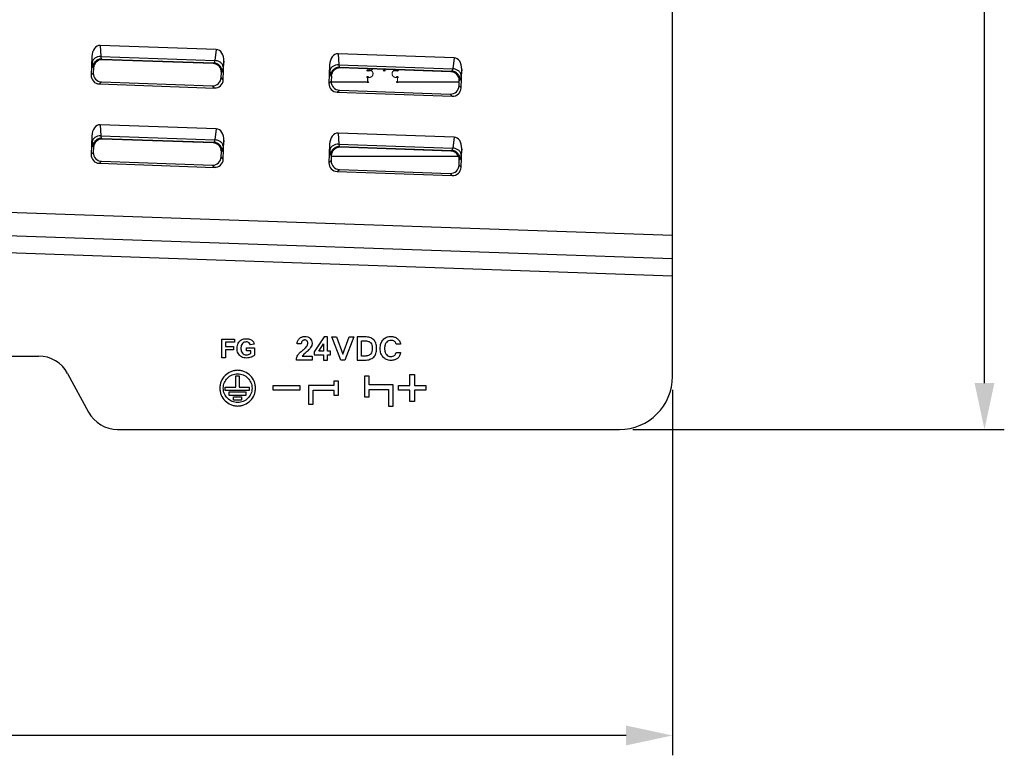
# Model space of a CAD drawing. Header units: millimetres. Extents: x 0 to 594, y 0 to 420.
# Tile 13 of 31: x 380 to 454, y 116 to 172. Entities that reach past the tile are written whole.
import ezdxf

# ---------------------------------------------------------------- set-up
doc = ezdxf.new("R2010")
doc.units = ezdxf.units.MM
doc.header["$LTSCALE"] = 46.2
doc.header["$PDMODE"] = 3
doc.header["$PDSIZE"] = 8
doc.layers.get('0').update_dxf_attribs({"linetype": 'CONTINUOUS'})
doc.layers.get('Defpoints').update_dxf_attribs({"linetype": 'CONTINUOUS'})
for name, color, linetype in [('2D-OUT_MSR-B2MWA-EX-DIM', 7, 'CONTINUOUS'), ('PCB-TOPRP1000D_V100-SHAPE', 7, 'CONTINUOUS'), ('RP_TOP_CASE-SHAPE', 7, 'CONTINUOUS')]:
    doc.layers.add(name, color=color, linetype=linetype)
doc.styles.get("Standard").update_dxf_attribs({"font": 'gothic.ttf'})
doc.dimstyles.new('DIMSTYLE_1', dxfattribs={"dimtxt": 3.5, "dimasz": 3.5, "dimexe": 1.5, "dimexo": 1, "dimgap": 0.875, "dimtad": 1, "dimdec": 1, "dimdsep": 46, "dimtxsty": 'STANDARD', "dimblk": '_FILLED', "dimblk1": '_FILLED', "dimblk2": '_FILLED', "dimcen": 0.09, "dimadec": 5, "dimazin": 2, "dimtp": 0.5, "dimtm": 0.5, "dimtfac": 1, "dimtdec": 1, "dimtofl": 0, "dimtmove": 0, "dimatfit": 3, "dimldrblk": '_FILLED', "dimfxl": 1, "dimtolj": 1, "dimarcsym": 0})
doc.dimstyles.new('DIMSTYLE_2', dxfattribs={"dimtxt": 3.5, "dimasz": 3.5, "dimexe": 1.5, "dimexo": 1, "dimgap": 0.875, "dimtad": 1, "dimdec": 1, "dimdsep": 46, "dimtxsty": 'STANDARD', "dimblk": '_FILLED', "dimblk1": '_FILLED', "dimblk2": '_FILLED', "dimcen": 0.09, "dimadec": 5, "dimazin": 2, "dimtp": 0.3, "dimtm": 0.3, "dimtfac": 1, "dimtdec": 1, "dimtofl": 0, "dimtmove": 0, "dimatfit": 3, "dimldrblk": '_FILLED', "dimfxl": 1, "dimtolj": 1, "dimarcsym": 0})

# ---------------------------------------------------------------- blocks, each defined once
blk = doc.blocks.new('_FILLED')
at = {"color": 0, "linetype": 'ByBlock'}
blk.add_solid([(0, 0), (-1, 0.214), (-1, -0.214)], dxfattribs=at)
blk = doc.blocks.new('*D12')
at = {"layer": '2D-OUT_MSR-B2MWA-EX-DIM', "color": 0, "linetype": 'Continuous', "lineweight": -2}
for p, q in [((429.896, 272.025), (453.997, 272.025)), ((452.497, 144.275), (452.497, 268.525)), ((425.896, 140.775), (453.997, 140.775))]:
    blk.add_line(p, q, dxfattribs=at)
at = {"layer": 'Defpoints', "color": 0, "linetype": 'Continuous'}
for p in [(428.896, 272.025), (452.497, 272.025), (424.896, 140.775)]:
    blk.add_point(p, dxfattribs=at)
at = {"layer": '2D-OUT_MSR-B2MWA-EX-DIM', "color": 0, "linetype": 'Continuous', "lineweight": -2, "xscale": 3.5, "yscale": 3.5, "zscale": 3.5}
for p, rotation in [((452.497, 272.025), 90), ((452.497, 140.775), 270)]:
    blk.add_blockref('_FILLED', p, dxfattribs=dict(at, rotation=rotation))
at = {"layer": '2D-OUT_MSR-B2MWA-EX-DIM', "color": 0, "linetype": 'Continuous', "insert": (446.955, 207.391), "char_height": 3.5, "attachment_point": 2, "rotation": 90, "line_spacing_factor": 0.9}
blk.add_mtext('\\A1;131.3', dxfattribs=at)
blk = doc.blocks.new('*D13')
at = {"layer": '2D-OUT_MSR-B2MWA-EX-DIM', "color": 0, "linetype": 'Continuous', "lineweight": -2}
for p, q in [((299.996, 153.325), (299.996, 116.128)), ((428.896, 143.775), (428.896, 116.128)), ((425.396, 117.628), (303.496, 117.628))]:
    blk.add_line(p, q, dxfattribs=at)
at = {"layer": 'Defpoints', "color": 0, "linetype": 'Continuous'}
for p in [(299.996, 154.325), (428.896, 144.775), (299.996, 117.628)]:
    blk.add_point(p, dxfattribs=at)
at = {"layer": '2D-OUT_MSR-B2MWA-EX-DIM', "color": 0, "linetype": 'Continuous', "lineweight": -2, "xscale": 3.5, "yscale": 3.5, "zscale": 3.5, "rotation": 180}
blk.add_blockref('_FILLED', (299.996, 117.628), dxfattribs=at)
at = {"layer": '2D-OUT_MSR-B2MWA-EX-DIM', "color": 0, "linetype": 'Continuous', "lineweight": -2, "xscale": 3.5, "yscale": 3.5, "zscale": 3.5}
blk.add_blockref('_FILLED', (428.896, 117.628), dxfattribs=at)
at = {"layer": '2D-OUT_MSR-B2MWA-EX-DIM', "color": 0, "linetype": 'Continuous', "insert": (368.395, 123.17), "char_height": 3.5, "attachment_point": 2, "line_spacing_factor": 0.9}
blk.add_mtext('\\A1;128.9', dxfattribs=at)

msp = doc.modelspace()

# ---------------------------------------------------------------- linework, layer by layer
at = {"layer": 'PCB-TOPRP1000D_V100-SHAPE', "color": 7, "linetype": 'Continuous', "const_width": 0.084}
for points in [[(405.846, 167.925, 0.384304), (406.206, 168.025)], [(405.846, 167.425, 1.615982), (405.846, 167.925)], [(408.096, 167.925, 1.615982), (408.096, 167.425)], [(407.781, 167.97, 0.312264), (408.096, 167.925)]]:
    msp.add_lwpolyline(points, format="xyb", dxfattribs=at)
for points in [[(407.096, 167.925), (407.096, 167.994)], [(405.846, 167.05), (403.084, 167.05)], [(405.846, 167.425), (405.846, 167.05)], [(408.096, 167.425), (408.096, 167.05)], [(408.096, 167.05), (412.771, 167.05)], [(412.72, 161.425), (403.097, 161.425)]]:
    msp.add_lwpolyline(points, dxfattribs=at)
at = {"layer": 'PCB-TOPRP1000D_V100-SHAPE', "color": 7, "linetype": 'Continuous'}
for centre in [(405.846, 167.925), (407.096, 167.925), (408.096, 167.925), (405.846, 167.425), (405.846, 167.05), (408.096, 167.425), (408.096, 167.05)]:
    msp.add_circle(centre, 0.05, dxfattribs=at)
at = {"layer": 'RP_TOP_CASE-SHAPE', "color": 7, "linetype": 'Continuous'}
for p, q in [((428.896, 144.775), (428.896, 173.156)), ((394.39, 169.506), (385.62, 169.812)), ((385.62, 169.812), (385.664, 168.977)), ((394.39, 169.506), (394.288, 168.676)), ((412.38, 168.883), (403.609, 169.189)), ((403.609, 169.189), (403.653, 168.355)), ((384.978, 168.971), (384.929, 167.57)), ((384.978, 168.971), (385.001, 168.541)), ((385.664, 168.977), (394.288, 168.676)), ((385.728, 168.787), (394.211, 168.491)), ((385.728, 168.787), (385.778, 168.733)), ((394.157, 168.441), (385.778, 168.733)), ((394.211, 168.491), (394.157, 168.441)), ((394.972, 168.622), (394.92, 168.194)), ((394.923, 167.221), (394.972, 168.622)), ((402.967, 168.349), (402.919, 166.947)), ((402.967, 168.349), (402.99, 167.918)), ((403.653, 168.355), (412.278, 168.053)), ((412.38, 168.883), (412.278, 168.053)), ((384.929, 167.57), (385.095, 167.724)), ((385.058, 168.163), (385.108, 168.109)), ((385.108, 168.109), (385.095, 167.724)), ((394.769, 167.386), (394.782, 167.771)), ((394.836, 167.821), (394.782, 167.771)), ((403.717, 168.164), (412.201, 167.868)), ((403.717, 168.164), (403.767, 168.11)), ((412.147, 167.818), (403.767, 168.11)), ((412.201, 167.868), (412.147, 167.818)), ((412.961, 168), (412.909, 167.572)), ((412.912, 166.598), (412.961, 168)), ((385.554, 166.9), (385.719, 167.055)), ((385.554, 166.9), (394.253, 166.596)), ((385.719, 167.055), (394.099, 166.762)), ((394.923, 167.221), (394.769, 167.386)), ((402.919, 166.947), (403.084, 167.102)), ((403.047, 167.54), (403.098, 167.486)), ((403.098, 167.486), (403.084, 167.102)), ((412.758, 166.764), (412.771, 167.148)), ((412.825, 167.198), (412.771, 167.148)), ((394.253, 166.596), (394.099, 166.762)), ((403.543, 166.277), (403.709, 166.432)), ((403.543, 166.277), (412.243, 165.974)), ((403.709, 166.432), (412.088, 166.139)), ((412.243, 165.974), (412.088, 166.139)), ((412.912, 166.598), (412.758, 166.764)), ((394.39, 163.506), (385.62, 163.812)), ((385.62, 163.812), (385.664, 162.977)), ((394.39, 163.506), (394.288, 162.676)), ((412.38, 162.883), (403.609, 163.189)), ((403.609, 163.189), (403.653, 162.355)), ((384.978, 162.971), (384.929, 161.57)), ((384.978, 162.971), (385.001, 162.541)), ((385.664, 162.977), (394.288, 162.676)), ((385.728, 162.787), (394.211, 162.491)), ((385.728, 162.787), (385.777, 162.734)), ((394.158, 162.441), (385.777, 162.734)), ((394.211, 162.491), (394.158, 162.441)), ((394.972, 162.622), (394.92, 162.194)), ((394.923, 161.221), (394.972, 162.622)), ((402.967, 162.349), (402.919, 160.947)), ((402.967, 162.349), (402.99, 161.918)), ((403.653, 162.355), (412.278, 162.053)), ((412.38, 162.883), (412.278, 162.053)), ((384.929, 161.57), (385.094, 161.723)), ((385.058, 162.163), (385.108, 162.11)), ((385.108, 162.11), (385.094, 161.723)), ((394.77, 161.386), (394.783, 161.772)), ((394.836, 161.821), (394.783, 161.772)), ((403.717, 162.164), (412.201, 161.868)), ((403.717, 162.164), (403.767, 162.111)), ((412.148, 161.819), (403.767, 162.111)), ((412.201, 161.868), (412.148, 161.819)), ((412.961, 162), (412.909, 161.572)), ((412.912, 160.598), (412.961, 162)), ((385.554, 160.9), (385.718, 161.054)), ((385.554, 160.9), (394.253, 160.596)), ((385.718, 161.054), (394.1, 160.761)), ((394.923, 161.221), (394.77, 161.386)), ((402.919, 160.947), (403.083, 161.101)), ((403.047, 161.54), (403.097, 161.487)), ((403.097, 161.487), (403.083, 161.101)), ((412.759, 160.763), (412.772, 161.149)), ((412.825, 161.198), (412.772, 161.149)), ((394.253, 160.596), (394.1, 160.761)), ((403.543, 160.277), (403.708, 160.431)), ((403.543, 160.277), (412.243, 159.974)), ((403.708, 160.431), (412.089, 160.138)), ((412.243, 159.974), (412.089, 160.138)), ((412.912, 160.598), (412.759, 160.763)), ((428.896, 155.429), (336.9, 158.614)), ((428.896, 153.685), (336.839, 156.871)), ((428.896, 152.376), (336.794, 155.565)), ((394.81, 147.612), (395.779, 147.612)), ((394.81, 146.198), (394.81, 147.612)), ((395.779, 147.612), (395.779, 147.373)), ((402.567, 147.789), (401.809, 146.655)), ((402.813, 147.789), (402.567, 147.789)), ((402.813, 146.691), (402.813, 147.789)), ((403.136, 147.776), (403.487, 147.776)), ((403.818, 146.021), (403.136, 147.776)), ((403.487, 147.776), (403.968, 146.466)), ((403.968, 146.466), (404.454, 147.776)), ((404.803, 147.776), (404.12, 146.021)), ((404.454, 147.776), (404.803, 147.776)), ((405.627, 147.776), (405.049, 147.776)), ((405.049, 147.776), (405.049, 146.021)), ((405.378, 147.474), (405.626, 147.474)), ((405.378, 146.323), (405.378, 147.474)), ((395.779, 147.373), (395.095, 147.373)), ((395.095, 147.373), (395.095, 147.038)), ((395.095, 147.038), (395.686, 147.038)), ((395.686, 146.799), (395.095, 146.799)), ((395.095, 146.799), (395.095, 146.198)), ((395.686, 147.038), (395.686, 146.799)), ((396.673, 146.956), (397.288, 146.956)), ((396.673, 146.718), (396.673, 146.956)), ((397, 146.718), (396.673, 146.718)), ((397.27, 147.22), (396.986, 147.167)), ((397, 146.538), (397, 146.718)), ((397.288, 146.956), (397.288, 146.393)), ((400.824, 147.236), (400.502, 147.236)), ((402.154, 146.691), (402.499, 147.236)), ((402.499, 147.236), (402.499, 146.691)), ((408.336, 147.224), (408.002, 147.224)), ((307.996, 146.325), (380.955, 146.325)), ((395.095, 146.198), (394.81, 146.198)), ((401.643, 146.021), (400.468, 146.021)), ((400.899, 146.315), (401.643, 146.315)), ((401.643, 146.315), (401.643, 146.021)), ((401.809, 146.655), (401.809, 146.406)), ((401.809, 146.406), (402.499, 146.406)), ((402.499, 146.691), (402.154, 146.691)), ((402.499, 146.406), (402.499, 146.021)), ((402.499, 146.021), (402.813, 146.021)), ((403.031, 146.691), (402.813, 146.691)), ((402.813, 146.406), (403.031, 146.406)), ((402.813, 146.021), (402.813, 146.406)), ((403.031, 146.406), (403.031, 146.691)), ((404.12, 146.021), (403.818, 146.021)), ((405.049, 146.021), (405.627, 146.021)), ((405.626, 146.323), (405.378, 146.323)), ((408.004, 146.603), (408.34, 146.603)), ((383.155, 145.014), (384.737, 142.086)), ((395.873, 144.827), (396.137, 144.827)), ((395.873, 143.981), (395.873, 144.827)), ((396.137, 144.827), (396.137, 143.981)), ((405.951, 144.803), (405.6, 144.803)), ((405.6, 144.803), (405.6, 143.25)), ((405.951, 144.138), (405.951, 144.803)), ((409.037, 144.931), (409.389, 144.931)), ((409.037, 144.103), (409.037, 144.931)), ((409.389, 144.931), (409.389, 144.103)), ((395.079, 143.981), (395.873, 143.981)), ((395.079, 143.717), (395.079, 143.981)), ((396.137, 143.981), (396.885, 143.981)), ((396.885, 143.981), (396.885, 143.717)), ((398.708, 144.084), (400.705, 144.084)), ((398.708, 143.732), (398.708, 144.084)), ((400.705, 143.732), (398.708, 143.732)), ((400.705, 144.084), (400.705, 143.732)), ((403.288, 144.085), (401.379, 144.085)), ((401.379, 144.085), (401.379, 142.681)), ((401.731, 143.734), (403.288, 143.734)), ((401.731, 142.681), (401.731, 143.734)), ((403.639, 144.422), (403.288, 144.422)), ((403.288, 144.422), (403.288, 144.085)), ((403.288, 143.734), (403.288, 143.359)), ((403.639, 143.359), (403.639, 144.422)), ((407.768, 144.138), (405.951, 144.138)), ((405.951, 143.786), (407.417, 143.786)), ((405.951, 143.25), (405.951, 143.786)), ((407.417, 143.786), (407.417, 142.544)), ((407.768, 142.544), (407.768, 144.138)), ((408.17, 144.103), (409.037, 144.103)), ((408.17, 143.751), (408.17, 144.103)), ((409.037, 143.751), (408.17, 143.751)), ((409.037, 142.885), (409.037, 143.751)), ((409.389, 144.103), (410.257, 144.103)), ((410.257, 143.751), (409.389, 143.751)), ((409.389, 143.751), (409.389, 142.885)), ((410.257, 144.103), (410.257, 143.751)), ((396.885, 143.717), (395.079, 143.717)), ((395.381, 143.615), (396.62, 143.615)), ((395.381, 143.351), (395.381, 143.615)), ((396.62, 143.351), (395.381, 143.351)), ((395.705, 143.245), (396.297, 143.245)), ((395.705, 142.981), (395.705, 143.245)), ((396.297, 143.245), (396.297, 142.981)), ((396.62, 143.615), (396.62, 143.351)), ((403.288, 143.359), (403.639, 143.359)), ((405.6, 143.25), (405.951, 143.25)), ((396.297, 142.981), (395.705, 142.981)), ((401.379, 142.681), (401.731, 142.681)), ((407.417, 142.544), (407.768, 142.544)), ((409.389, 142.885), (409.037, 142.885)), ((386.936, 140.775), (424.896, 140.775))]:
    msp.add_line(p, q, dxfattribs=at)
for centre, radius, start, end in [((380.955, 143.825), 2.5, 28.39302, 90), ((424.896, 144.775), 4, 270, 0), ((386.936, 143.275), 2.5, 208.39302, 270)]:
    msp.add_arc(centre, radius, start, end, dxfattribs=at)
for centre, major_axis, ratio, start_param, end_param in [((385.628, 168.892), (-0.048, 0.92), 0.705758, -0.061667, 1.447461), ((394.318, 168.589), (0.112, 0.914), 0.705758, -1.447461, 0.061667), ((403.618, 168.269), (-0.048, 0.92), 0.705758, -0.061667, 1.447461), ((385.76, 168.081), (-0.451, 0.475), 0.992588, -0.791497, 0.771703), ((394.13, 167.789), (0.484, 0.442), 0.992577, -0.771002, 0.792198), ((412.307, 167.966), (0.112, 0.914), 0.705758, -1.447461, 0.061667), ((385.582, 167.552), (-0.479, -0.447), 0.992433, -0.7816, 0.7816), ((385.747, 167.707), (0.475, 0.452), 0.992285, 2.349795, 3.912995), ((403.749, 167.458), (-0.451, 0.475), 0.992588, -0.791497, 0.771703), ((412.119, 167.166), (0.484, 0.442), 0.992577, -0.771002, 0.792198), ((394.117, 167.414), (-0.442, 0.483), 0.992274, -3.913696, -2.350496), ((394.271, 167.249), (0.447, -0.479), 0.992433, -0.7816, 0.7816), ((403.571, 166.929), (-0.479, -0.447), 0.992433, -0.7816, 0.7816), ((403.736, 167.084), (0.475, 0.452), 0.992285, 2.349795, 3.912995), ((412.106, 166.791), (-0.442, 0.483), 0.992274, -3.913696, -2.350496), ((412.261, 166.626), (0.447, -0.479), 0.992433, -0.7816, 0.7816), ((385.628, 162.892), (-0.048, 0.92), 0.705758, -0.061667, 1.447461), ((394.318, 162.589), (0.112, 0.914), 0.705758, -1.447461, 0.061667), ((403.618, 162.269), (-0.048, 0.92), 0.705758, -0.061667, 1.447461), ((385.759, 162.082), (-0.451, 0.475), 0.992588, -0.791497, 0.771703), ((394.131, 161.79), (0.484, 0.442), 0.992577, -0.771002, 0.792198), ((412.307, 161.966), (0.112, 0.914), 0.705758, -1.447461, 0.061667), ((385.746, 161.706), (0.475, 0.452), 0.992285, 2.349795, 3.912995), ((403.749, 161.459), (-0.451, 0.475), 0.992588, -0.791497, 0.771703), ((412.12, 161.167), (0.484, 0.442), 0.992577, -0.771002, 0.792198), ((385.582, 161.552), (-0.479, -0.447), 0.992433, -0.7816, 0.7816), ((394.118, 161.413), (-0.442, 0.483), 0.992274, -3.913696, -2.350496), ((394.271, 161.249), (0.447, -0.479), 0.992433, -0.7816, 0.7816), ((403.571, 160.929), (-0.479, -0.447), 0.992433, -0.7816, 0.7816), ((403.735, 161.083), (0.475, 0.452), 0.992285, 2.349795, 3.912995), ((412.107, 160.79), (-0.442, 0.483), 0.992274, -3.913696, -2.350496), ((412.261, 160.626), (0.447, -0.479), 0.992433, -0.7816, 0.7816)]:
    msp.add_ellipse(centre, major_axis=major_axis, ratio=ratio, start_param=start_param, end_param=end_param, dxfattribs=at)
for points, knots in [([(385.664, 168.977), (385.583, 168.977), (385.425, 168.955), (385.216, 168.863), (385.06, 168.724), (385.008, 168.6), (385.001, 168.541)], [0, 0, 0, 0, 0.283673, 0.551219, 0.78966, 1, 1, 1, 1]), ([(385.001, 168.541), (385.003, 168.492), (385.009, 168.405), (385.021, 168.291), (385.036, 168.215), (385.048, 168.173), (385.058, 168.163)], [0, 0, 0, 0, 0.380901, 0.678762, 0.88587, 1, 1, 1, 1]), ([(385.728, 168.787), (385.644, 168.789), (385.473, 168.761), (385.254, 168.624), (385.102, 168.415), (385.062, 168.246), (385.058, 168.163)], [0, 0, 0, 0, 0.249777, 0.5, 0.750223, 1, 1, 1, 1]), ([(385.664, 168.977), (385.67, 168.933), (385.68, 168.874), (385.705, 168.811), (385.72, 168.792), (385.728, 168.787)], [0, 0, 0, 0, 0.654533, 0.864624, 1, 1, 1, 1]), ([(394.288, 168.676), (394.279, 168.633), (394.265, 168.575), (394.236, 168.513), (394.22, 168.495), (394.211, 168.491)], [0, 0, 0, 0, 0.654617, 0.864682, 1, 1, 1, 1]), ([(394.836, 167.821), (394.838, 167.905), (394.809, 168.076), (394.673, 168.295), (394.464, 168.447), (394.295, 168.487), (394.211, 168.491)], [0, 0, 0, 0, 0.249777, 0.5, 0.750223, 1, 1, 1, 1]), ([(394.92, 168.194), (394.916, 168.254), (394.873, 168.381), (394.728, 168.531), (394.525, 168.637), (394.369, 168.67), (394.288, 168.676)], [0, 0, 0, 0, 0.21034, 0.448781, 0.716327, 1, 1, 1, 1]), ([(403.653, 168.355), (403.572, 168.354), (403.414, 168.332), (403.205, 168.241), (403.05, 168.101), (402.997, 167.977), (402.99, 167.918)], [0, 0, 0, 0, 0.283673, 0.551219, 0.78966, 1, 1, 1, 1]), ([(403.653, 168.355), (403.659, 168.311), (403.669, 168.252), (403.694, 168.189), (403.709, 168.169), (403.717, 168.164)], [0, 0, 0, 0, 0.654533, 0.864624, 1, 1, 1, 1]), ([(394.92, 168.194), (394.914, 168.146), (394.902, 168.06), (394.882, 167.947), (394.862, 167.872), (394.847, 167.831), (394.836, 167.821)], [0, 0, 0, 0, 0.380846, 0.678848, 0.885898, 1, 1, 1, 1]), ([(402.99, 167.918), (402.993, 167.869), (402.998, 167.782), (403.01, 167.669), (403.025, 167.592), (403.037, 167.551), (403.047, 167.54)], [0, 0, 0, 0, 0.380901, 0.678762, 0.88587, 1, 1, 1, 1]), ([(403.717, 168.164), (403.633, 168.167), (403.462, 168.138), (403.243, 168.001), (403.092, 167.792), (403.051, 167.624), (403.047, 167.54)], [0, 0, 0, 0, 0.249777, 0.5, 0.750223, 1, 1, 1, 1]), ([(412.278, 168.053), (412.269, 168.01), (412.254, 167.952), (412.225, 167.891), (412.209, 167.872), (412.201, 167.868)], [0, 0, 0, 0, 0.654617, 0.864682, 1, 1, 1, 1]), ([(412.825, 167.198), (412.827, 167.282), (412.799, 167.453), (412.662, 167.672), (412.453, 167.824), (412.285, 167.865), (412.201, 167.868)], [0, 0, 0, 0, 0.249777, 0.5, 0.750223, 1, 1, 1, 1]), ([(412.909, 167.572), (412.906, 167.631), (412.862, 167.758), (412.717, 167.908), (412.514, 168.014), (412.358, 168.047), (412.278, 168.053)], [0, 0, 0, 0, 0.21034, 0.448781, 0.716327, 1, 1, 1, 1]), ([(412.909, 167.572), (412.903, 167.523), (412.891, 167.437), (412.871, 167.324), (412.851, 167.249), (412.836, 167.208), (412.825, 167.198)], [0, 0, 0, 0, 0.380846, 0.678848, 0.885898, 1, 1, 1, 1]), ([(385.664, 162.977), (385.583, 162.977), (385.425, 162.955), (385.216, 162.863), (385.06, 162.724), (385.008, 162.6), (385.001, 162.541)], [0, 0, 0, 0, 0.283673, 0.551219, 0.78966, 1, 1, 1, 1]), ([(385.001, 162.541), (385.003, 162.492), (385.009, 162.405), (385.021, 162.291), (385.036, 162.215), (385.048, 162.173), (385.058, 162.163)], [0, 0, 0, 0, 0.380901, 0.678762, 0.88587, 1, 1, 1, 1]), ([(385.728, 162.787), (385.644, 162.789), (385.473, 162.761), (385.254, 162.624), (385.102, 162.415), (385.062, 162.246), (385.058, 162.163)], [0, 0, 0, 0, 0.249777, 0.5, 0.750223, 1, 1, 1, 1]), ([(385.664, 162.977), (385.67, 162.933), (385.68, 162.874), (385.705, 162.811), (385.72, 162.792), (385.728, 162.787)], [0, 0, 0, 0, 0.654533, 0.864624, 1, 1, 1, 1]), ([(394.288, 162.676), (394.279, 162.633), (394.265, 162.575), (394.236, 162.513), (394.22, 162.495), (394.211, 162.491)], [0, 0, 0, 0, 0.654617, 0.864682, 1, 1, 1, 1]), ([(394.836, 161.821), (394.838, 161.905), (394.809, 162.076), (394.673, 162.295), (394.464, 162.447), (394.295, 162.487), (394.211, 162.491)], [0, 0, 0, 0, 0.249777, 0.5, 0.750223, 1, 1, 1, 1]), ([(394.92, 162.194), (394.916, 162.254), (394.873, 162.381), (394.728, 162.531), (394.525, 162.637), (394.369, 162.67), (394.288, 162.676)], [0, 0, 0, 0, 0.21034, 0.448781, 0.716327, 1, 1, 1, 1]), ([(403.653, 162.355), (403.572, 162.354), (403.414, 162.332), (403.205, 162.241), (403.05, 162.101), (402.997, 161.977), (402.99, 161.918)], [0, 0, 0, 0, 0.283673, 0.551219, 0.78966, 1, 1, 1, 1]), ([(403.653, 162.355), (403.659, 162.311), (403.669, 162.252), (403.694, 162.189), (403.709, 162.169), (403.717, 162.164)], [0, 0, 0, 0, 0.654533, 0.864624, 1, 1, 1, 1]), ([(394.92, 162.194), (394.914, 162.146), (394.902, 162.06), (394.882, 161.947), (394.862, 161.872), (394.847, 161.831), (394.836, 161.821)], [0, 0, 0, 0, 0.380846, 0.678848, 0.885898, 1, 1, 1, 1]), ([(402.99, 161.918), (402.993, 161.869), (402.998, 161.782), (403.01, 161.669), (403.025, 161.592), (403.037, 161.551), (403.047, 161.54)], [0, 0, 0, 0, 0.380901, 0.678762, 0.88587, 1, 1, 1, 1]), ([(403.717, 162.164), (403.633, 162.167), (403.462, 162.138), (403.243, 162.001), (403.092, 161.792), (403.051, 161.624), (403.047, 161.54)], [0, 0, 0, 0, 0.249777, 0.5, 0.750223, 1, 1, 1, 1]), ([(412.278, 162.053), (412.269, 162.01), (412.254, 161.952), (412.225, 161.891), (412.209, 161.872), (412.201, 161.868)], [0, 0, 0, 0, 0.654617, 0.864682, 1, 1, 1, 1]), ([(412.825, 161.198), (412.827, 161.282), (412.799, 161.453), (412.662, 161.672), (412.453, 161.824), (412.285, 161.865), (412.201, 161.868)], [0, 0, 0, 0, 0.249777, 0.5, 0.750223, 1, 1, 1, 1]), ([(412.909, 161.572), (412.906, 161.631), (412.862, 161.758), (412.717, 161.908), (412.514, 162.014), (412.358, 162.047), (412.278, 162.053)], [0, 0, 0, 0, 0.21034, 0.448781, 0.716327, 1, 1, 1, 1]), ([(412.909, 161.572), (412.903, 161.523), (412.891, 161.437), (412.871, 161.324), (412.851, 161.249), (412.836, 161.208), (412.825, 161.198)], [0, 0, 0, 0, 0.380846, 0.678848, 0.885898, 1, 1, 1, 1]), ([(397.288, 146.393), (397.255, 146.361), (397.172, 146.302), (397.026, 146.235), (396.859, 146.185), (396.61, 146.162), (396.286, 146.224), (396.012, 146.525), (395.953, 146.852), (395.979, 147.116), (396.049, 147.305), (396.133, 147.417), (396.186, 147.467), (396.192, 147.473)], [0, 0, 0, 0, 0.05638, 0.124865, 0.198363, 0.27018, 0.434066, 0.584034, 0.742903, 0.829457, 0.910471, 0.988662, 1, 1, 1, 1]), ([(396.192, 147.473), (396.234, 147.51), (396.325, 147.572), (396.489, 147.628), (396.647, 147.639), (396.789, 147.632), (396.931, 147.607), (397.083, 147.539), (397.213, 147.398), (397.257, 147.281), (397.27, 147.22)], [0, 0, 0, 0, 0.125883, 0.249117, 0.391564, 0.486598, 0.571974, 0.720911, 0.857569, 1, 1, 1, 1]), ([(400.502, 147.236), (400.509, 147.316), (400.542, 147.468), (400.666, 147.66), (400.857, 147.781), (401.085, 147.817), (401.312, 147.785), (401.501, 147.674), (401.617, 147.502), (401.642, 147.346), (401.638, 147.255), (401.636, 147.231)], [0, 0, 0, 0, 0.1334, 0.252932, 0.369669, 0.496619, 0.62969, 0.742814, 0.849349, 0.961533, 1, 1, 1, 1]), ([(400.94, 147.493), (400.929, 147.484), (400.891, 147.448), (400.843, 147.363), (400.827, 147.281), (400.824, 147.236)], [0, 0, 0, 0, 0.14889, 0.532123, 1, 1, 1, 1]), ([(400.914, 146.751), (400.979, 146.804), (401.091, 146.897), (401.227, 147.033), (401.294, 147.148), (401.315, 147.238), (401.321, 147.316), (401.311, 147.402), (401.262, 147.484), (401.178, 147.533), (401.081, 147.546), (400.997, 147.531), (400.954, 147.504), (400.94, 147.493)], [0, 0, 0, 0, 0.202793, 0.351269, 0.465536, 0.518237, 0.573365, 0.65442, 0.725057, 0.79664, 0.880971, 0.956629, 1, 1, 1, 1]), ([(405.626, 147.474), (405.718, 147.474), (405.882, 147.462), (406.088, 147.34), (406.163, 147.174), (406.186, 147.03), (406.194, 146.867), (406.183, 146.741), (406.163, 146.661)], [0, 0, 0, 0, 0.236164, 0.412498, 0.583078, 0.680283, 0.788023, 1, 1, 1, 1]), ([(405.627, 146.021), (405.76, 146.021), (406.004, 146.045), (406.321, 146.22), (406.466, 146.473), (406.517, 146.707), (406.529, 146.906), (406.517, 147.104), (406.465, 147.334), (406.32, 147.582), (406.003, 147.753), (405.76, 147.776), (405.627, 147.776)], [0, 0, 0, 0, 0.138375, 0.252169, 0.365332, 0.429896, 0.502605, 0.573794, 0.637073, 0.748504, 0.861681, 1, 1, 1, 1]), ([(406.806, 147.097), (406.815, 147.157), (406.855, 147.324), (406.993, 147.573), (407.274, 147.768), (407.586, 147.821), (407.871, 147.779), (408.096, 147.659), (408.263, 147.469), (408.321, 147.308), (408.336, 147.224)], [0, 0, 0, 0, 0.083851, 0.235213, 0.380368, 0.538866, 0.658209, 0.771107, 0.88307, 1, 1, 1, 1]), ([(408.002, 147.224), (407.994, 147.267), (407.963, 147.348), (407.872, 147.442), (407.752, 147.499), (407.593, 147.518), (407.41, 147.487), (407.24, 147.358), (407.162, 147.192), (407.129, 147.035), (407.122, 146.9), (407.129, 146.781), (407.141, 146.711), (407.147, 146.686)], [0, 0, 0, 0, 0.080443, 0.15687, 0.236312, 0.322501, 0.45071, 0.570367, 0.703107, 0.780469, 0.86728, 0.95351, 1, 1, 1, 1]), ([(396.986, 147.167), (396.968, 147.231), (396.907, 147.323), (396.779, 147.384), (396.649, 147.398), (396.5, 147.376), (396.357, 147.28), (396.289, 147.15), (396.264, 147.027), (396.258, 146.919), (396.264, 146.808), (396.278, 146.735), (396.288, 146.701)], [0, 0, 0, 0, 0.148256, 0.225079, 0.310041, 0.437103, 0.554133, 0.680006, 0.752507, 0.834241, 0.922253, 1, 1, 1, 1]), ([(400.468, 146.021), (400.468, 146.09), (400.479, 146.22), (400.543, 146.372), (400.625, 146.475), (400.738, 146.6), (400.84, 146.69), (400.914, 146.751)], [0, 0, 0, 0, 0.232826, 0.432959, 0.544925, 0.675852, 1, 1, 1, 1]), ([(401.533, 146.958), (401.488, 146.897), (401.361, 146.758), (401.223, 146.632), (401.138, 146.561)], [0, 0, 0, 0, 0.408157, 1, 1, 1, 1]), ([(401.636, 147.231), (401.632, 147.193), (401.612, 147.096), (401.567, 147.007), (401.533, 146.958)], [0, 0, 0, 0, 0.394065, 1, 1, 1, 1]), ([(408.34, 146.603), (408.328, 146.513), (408.28, 146.341), (408.113, 146.137), (407.88, 146.016), (407.644, 145.985), (407.436, 146.002), (407.222, 146.064), (406.991, 146.225), (406.855, 146.476), (406.799, 146.706), (406.787, 146.9), (406.795, 147.032), (406.806, 147.097)], [0, 0, 0, 0, 0.104494, 0.199075, 0.294275, 0.398288, 0.467555, 0.531994, 0.652899, 0.778885, 0.848673, 0.924315, 1, 1, 1, 1]), ([(396.288, 146.701), (396.305, 146.644), (396.357, 146.54), (396.498, 146.436), (396.671, 146.406), (396.846, 146.445), (396.953, 146.502), (397, 146.538)], [0, 0, 0, 0, 0.205893, 0.391022, 0.584048, 0.79586, 1, 1, 1, 1]), ([(401.138, 146.561), (401.101, 146.529), (401.013, 146.455), (400.937, 146.368), (400.899, 146.315)], [0, 0, 0, 0, 0.423337, 1, 1, 1, 1]), ([(406.163, 146.661), (406.147, 146.595), (406.087, 146.463), (405.883, 146.336), (405.718, 146.323), (405.626, 146.323)], [0, 0, 0, 0, 0.297554, 0.599762, 1, 1, 1, 1]), ([(407.147, 146.686), (407.15, 146.67), (407.173, 146.584), (407.24, 146.44), (407.379, 146.33), (407.507, 146.29), (407.625, 146.28), (407.754, 146.295), (407.922, 146.379), (407.988, 146.514), (408.004, 146.603)], [0, 0, 0, 0, 0.04121, 0.219695, 0.379712, 0.461607, 0.548581, 0.668525, 0.77728, 1, 1, 1, 1]), ([(397.336, 144.166), (397.318, 144.252), (397.241, 144.503), (396.993, 144.873), (396.624, 145.121), (396.286, 145.226), (396.015, 145.253), (395.744, 145.226), (395.406, 145.121), (395.036, 144.873), (394.787, 144.503), (394.682, 144.165), (394.655, 143.894), (394.674, 143.712), (394.692, 143.622)], [0, 0, 0, 0, 0.062842, 0.185333, 0.307776, 0.370548, 0.435168, 0.499805, 0.562636, 0.685219, 0.807825, 0.870697, 0.935419, 1, 1, 1, 1]), ([(394.95, 144.113), (394.964, 144.183), (395.027, 144.385), (395.227, 144.681), (395.524, 144.881), (395.797, 144.966), (396.015, 144.987), (396.233, 144.966), (396.505, 144.882), (396.801, 144.681), (397.001, 144.385), (397.085, 144.112), (397.107, 143.894), (397.092, 143.747), (397.077, 143.675)], [0, 0, 0, 0, 0.062829, 0.185325, 0.307834, 0.370631, 0.435444, 0.500216, 0.562928, 0.685196, 0.807569, 0.870397, 0.935302, 1, 1, 1, 1]), ([(394.692, 143.622), (394.71, 143.536), (394.788, 143.285), (395.036, 142.916), (395.406, 142.668), (395.744, 142.563), (396.015, 142.535), (396.286, 142.563), (396.624, 142.667), (396.993, 142.916), (397.24, 143.285), (397.345, 143.623), (397.372, 143.894), (397.354, 144.076), (397.336, 144.166)], [0, 0, 0, 0, 0.06279, 0.18538, 0.308015, 0.370875, 0.435542, 0.500193, 0.562996, 0.685498, 0.807972, 0.870729, 0.935294, 1, 1, 1, 1]), ([(397.077, 143.675), (397.063, 143.605), (397.001, 143.404), (396.801, 143.107), (396.505, 142.907), (396.233, 142.823), (396.015, 142.801), (395.797, 142.823), (395.524, 142.907), (395.228, 143.107), (395.027, 143.404), (394.943, 143.676), (394.921, 143.894), (394.935, 144.041), (394.95, 144.113)], [0, 0, 0, 0, 0.062708, 0.185107, 0.307474, 0.370201, 0.434962, 0.499764, 0.562584, 0.685178, 0.807704, 0.870434, 0.935113, 1, 1, 1, 1])]:
    msp.add_open_spline(points, degree=3, knots=knots, dxfattribs=at)

# ---------------------------------------------------------------- dimensions: what is measured, and where the dimension line sits
at = {"layer": '2D-OUT_MSR-B2MWA-EX-DIM', "color": 2, "linetype": 'Continuous'}
for base, p1, p2, angle, dimstyle, picture, middle in [((452.496981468, 272.025001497), (424.895911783, 140.775001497), (428.895911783, 272.025001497), 90, 'DIMSTYLE_1', '*D12', (452.496981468, 207.390557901)), ((299.996, 117.628), (428.896, 144.775), (299.996, 154.325), 180, 'DIMSTYLE_2', '*D13', (368.395, 117.628))]:
    dim = msp.add_linear_dim(base=base, p1=p1, p2=p2, angle=angle, dimstyle=dimstyle, dxfattribs=at)
    dim.commit()
    dim.dimension.update_dxf_attribs({"geometry": picture, "text_midpoint": middle, "dimtype": 160})

doc.saveas('drawing.dxf')
